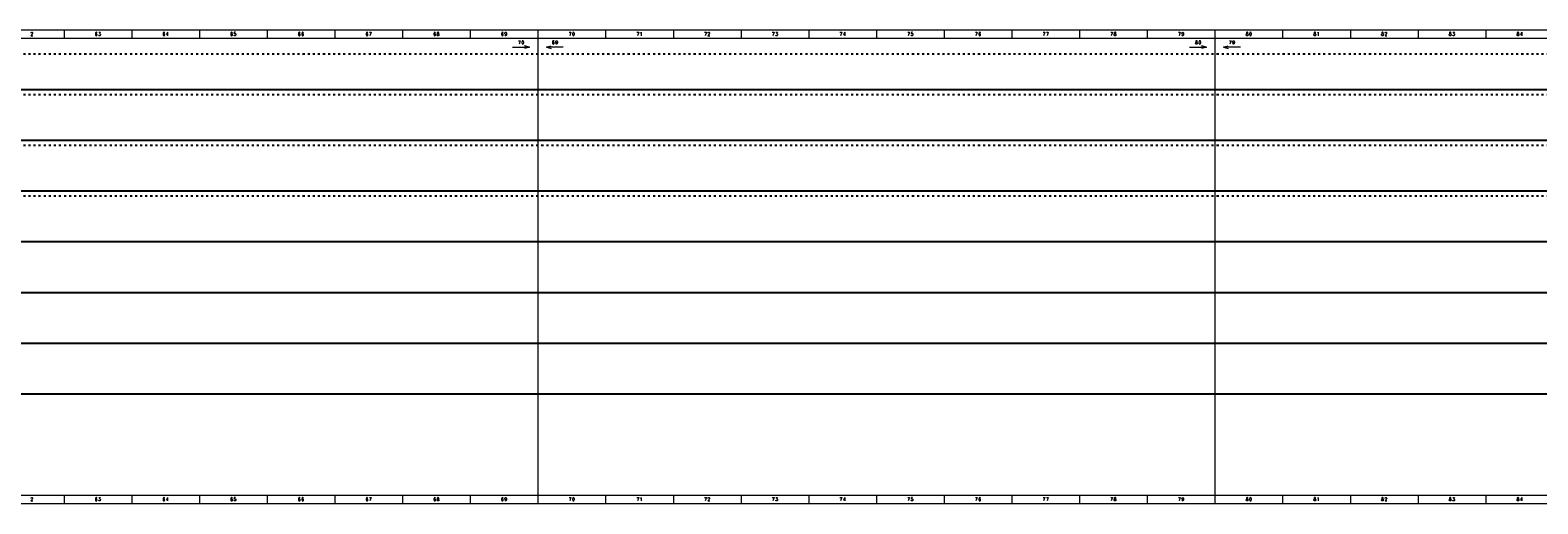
# Model space of a CAD drawing. Header units: millimetres. Extents: x 0 to 6803, y 0 to 280.
# Tile 7 of 11: x 2503 to 3394, y 0 to 280. Entities that reach past the tile are written whole.
import ezdxf
from ezdxf.enums import TextEntityAlignment as Align

# ---------------------------------------------------------------- set-up
doc = ezdxf.new("R2010")
doc.units = ezdxf.units.MM
doc.linetypes.add('ACAD_ISO03W100', pattern=[30, 12, -18])
doc.layers.add('!POMOCNICZE', color=8, linetype='Continuous', plot=False)
doc.layers.add('ramka', color=9, linetype='Continuous', lineweight=20)
doc.styles.add('ROMANS', font='romans.shx', dxfattribs={"width": 0.8})

msp = doc.modelspace()

# ---------------------------------------------------------------- linework, layer by layer
at = {"layer": '!POMOCNICZE', "linetype": 'ACAD_ISO03W100', "ltscale": 0.1}
for p, q in [((3, 266), (6803, 266)), ((3, 242), (6803, 242)), ((3, 212), (6803, 212)), ((3, 182), (6803, 182))]:
    msp.add_line(p, q, dxfattribs=at)
at = {"layer": '!POMOCNICZE'}
for p, q in [((3, 245), (6803, 245)), ((3, 215), (6803, 215)), ((3, 185), (6803, 185)), ((3, 155), (6803, 155)), ((3, 125), (6803, 125)), ((3, 95), (6803, 95)), ((3, 65), (6803, 65))]:
    msp.add_line(p, q, dxfattribs=at)
at = {"layer": 'ramka', "ltscale": 5}
for p, q in [((2803, 280), (2403, 280)), ((2523, 280), (2523, 275)), ((2523, 280), (2523, 280)), ((2563, 280), (2563, 275)), ((2563, 280), (2563, 280)), ((2603, 280), (2603, 280)), ((2603, 280), (2603, 275)), ((2643, 280), (2643, 280)), ((2643, 280), (2643, 275)), ((2683, 280), (2683, 280)), ((2683, 280), (2683, 275)), ((2723, 280), (2723, 275)), ((2723, 280), (2723, 280)), ((2763, 280), (2763, 275)), ((2763, 280), (2763, 280)), ((3203, 280), (2803, 280)), ((2803, 280), (2803, 275)), ((2803, 280), (2803, 280)), ((2843, 280), (2843, 280)), ((2843, 280), (2843, 275)), ((2883, 280), (2883, 275)), ((2883, 280), (2883, 280)), ((2923, 280), (2923, 275)), ((2923, 280), (2923, 280)), ((2963, 280), (2963, 275)), ((2963, 280), (2963, 280)), ((3003, 280), (3003, 280)), ((3003, 280), (3003, 275)), ((3043, 280), (3043, 280)), ((3043, 280), (3043, 275)), ((3083, 280), (3083, 280)), ((3083, 280), (3083, 275)), ((3123, 280), (3123, 275)), ((3123, 280), (3123, 280)), ((3163, 280), (3163, 275)), ((3163, 280), (3163, 280)), ((3603, 280), (3203, 280)), ((3203, 280), (3203, 275)), ((3203, 280), (3203, 280)), ((3243, 280), (3243, 280)), ((3243, 280), (3243, 275)), ((3283, 280), (3283, 275)), ((3283, 280), (3283, 280)), ((3323, 280), (3323, 275)), ((3323, 280), (3323, 280)), ((3363, 280), (3363, 275)), ((3363, 280), (3363, 280)), ((2803, 275), (2403, 275)), ((3203, 275), (2803, 275)), ((2803, 275), (2803, 5)), ((3603, 275), (3203, 275)), ((3203, 275), (3203, 5)), ((2803, 5), (2403, 5)), ((2523, 5), (2523, 0)), ((2523, 5), (2523, 5)), ((2563, 5), (2563, 0)), ((2563, 5), (2563, 5)), ((2603, 5), (2603, 0)), ((2603, 5), (2603, 5)), ((2643, 5), (2643, 0)), ((2643, 5), (2643, 5)), ((2683, 5), (2683, 0)), ((2683, 5), (2683, 5)), ((2723, 5), (2723, 0)), ((2723, 5), (2723, 5)), ((2763, 5), (2763, 0)), ((2763, 5), (2763, 5)), ((3203, 5), (2803, 5)), ((2803, 5), (2803, 0)), ((2803, 5), (2803, 5)), ((2843, 5), (2843, 0)), ((2843, 5), (2843, 5)), ((2883, 5), (2883, 0)), ((2883, 5), (2883, 5)), ((2923, 5), (2923, 0)), ((2923, 5), (2923, 5)), ((2963, 5), (2963, 0)), ((2963, 5), (2963, 5)), ((3003, 5), (3003, 0)), ((3003, 5), (3003, 5)), ((3043, 5), (3043, 0)), ((3043, 5), (3043, 5)), ((3083, 5), (3083, 0)), ((3083, 5), (3083, 5)), ((3123, 5), (3123, 0)), ((3123, 5), (3123, 5)), ((3163, 5), (3163, 0)), ((3163, 5), (3163, 5)), ((3603, 5), (3203, 5)), ((3203, 5), (3203, 0)), ((3203, 5), (3203, 5)), ((3243, 5), (3243, 0)), ((3243, 5), (3243, 5)), ((3283, 5), (3283, 0)), ((3283, 5), (3283, 5)), ((3323, 5), (3323, 0)), ((3323, 5), (3323, 5)), ((3363, 5), (3363, 0)), ((3363, 5), (3363, 5)), ((2803, 0), (2403, 0)), ((3203, 0), (2803, 0)), ((3603, 0), (3203, 0))]:
    msp.add_line(p, q, dxfattribs=at)
at = {"layer": 'ramka'}
for p, q in [((2788, 270), (2798, 270)), ((2798, 270), (2795.1, 270.78)), ((2798, 270), (2795.1, 269.22)), ((2808, 270), (2810.9, 270.78)), ((2808, 270), (2810.9, 269.22)), ((2818, 270), (2808, 270)), ((3188, 270), (3198, 270)), ((3198, 270), (3195.1, 270.78)), ((3198, 270), (3195.1, 269.22)), ((3208, 270), (3210.9, 270.78)), ((3208, 270), (3210.9, 269.22)), ((3218, 270), (3208, 270))]:
    msp.add_line(p, q, dxfattribs=at)

# ---------------------------------------------------------------- texts
at = {"layer": 'ramka', "style": 'ROMANS', "width": 0.8}
for s, p in [('2', (2504, 276.72)), ('6', (2542, 276.72)), ('3', (2544, 276.72)), ('6', (2582, 276.72)), ('4', (2584, 276.72)), ('6', (2622, 276.72)), ('5', (2624, 276.72)), ('6', (2662, 276.72)), ('6', (2664, 276.72)), ('6', (2702, 276.72)), ('7', (2704, 276.72)), ('6', (2742, 276.72)), ('8', (2744, 276.72)), ('6', (2782, 276.72)), ('9', (2784, 276.72)), ('7', (2822, 276.72)), ('0', (2824, 276.72)), ('7', (2862, 276.72)), ('1', (2864, 276.72)), ('7', (2902, 276.72)), ('2', (2904, 276.72)), ('7', (2942, 276.72)), ('3', (2944, 276.72)), ('7', (2982, 276.72)), ('4', (2984, 276.72)), ('7', (3022, 276.72)), ('5', (3024, 276.72)), ('7', (3062, 276.72)), ('6', (3064, 276.72)), ('7', (3102, 276.72)), ('7', (3104, 276.72)), ('7', (3142, 276.72)), ('8', (3144, 276.72)), ('7', (3182, 276.72)), ('9', (3184, 276.72)), ('8', (3222, 276.72)), ('0', (3224, 276.72)), ('8', (3262, 276.72)), ('1', (3264, 276.72)), ('8', (3302, 276.72)), ('2', (3304, 276.72)), ('8', (3342, 276.72)), ('3', (3344, 276.72)), ('8', (3382, 276.72)), ('4', (3384, 276.72)), ('7', (2792.07, 271.72)), ('0', (2794.07, 271.72)), ('6', (2812.04, 271.72)), ('9', (2814.04, 271.72)), ('8', (3192.07, 271.72)), ('0', (3194.07, 271.72)), ('7', (3212.04, 271.72)), ('9', (3214.04, 271.72)), ('2', (2504, 1.72)), ('6', (2542, 1.72)), ('3', (2544, 1.72)), ('6', (2582, 1.72)), ('4', (2584, 1.72)), ('6', (2622, 1.72)), ('5', (2624, 1.72)), ('6', (2662, 1.72)), ('6', (2664, 1.72)), ('6', (2702, 1.72)), ('7', (2704, 1.72)), ('6', (2742, 1.72)), ('8', (2744, 1.72)), ('6', (2782, 1.72)), ('9', (2784, 1.72)), ('7', (2822, 1.72)), ('0', (2824, 1.72)), ('7', (2862, 1.72)), ('1', (2864, 1.72)), ('7', (2902, 1.72)), ('2', (2904, 1.72)), ('7', (2942, 1.72)), ('3', (2944, 1.72)), ('7', (2982, 1.72)), ('4', (2984, 1.72)), ('7', (3022, 1.72)), ('5', (3024, 1.72)), ('7', (3062, 1.72)), ('6', (3064, 1.72)), ('7', (3102, 1.72)), ('7', (3104, 1.72)), ('7', (3142, 1.72)), ('8', (3144, 1.72)), ('7', (3182, 1.72)), ('9', (3184, 1.72)), ('8', (3222, 1.72)), ('0', (3224, 1.72)), ('8', (3262, 1.72)), ('1', (3264, 1.72)), ('8', (3302, 1.72)), ('2', (3304, 1.72)), ('8', (3342, 1.72)), ('3', (3344, 1.72)), ('8', (3382, 1.72)), ('4', (3384, 1.72))]:
    msp.add_text(s, height=2, dxfattribs=at).set_placement(p, align=Align.CENTER)

doc.saveas('drawing.dxf')
